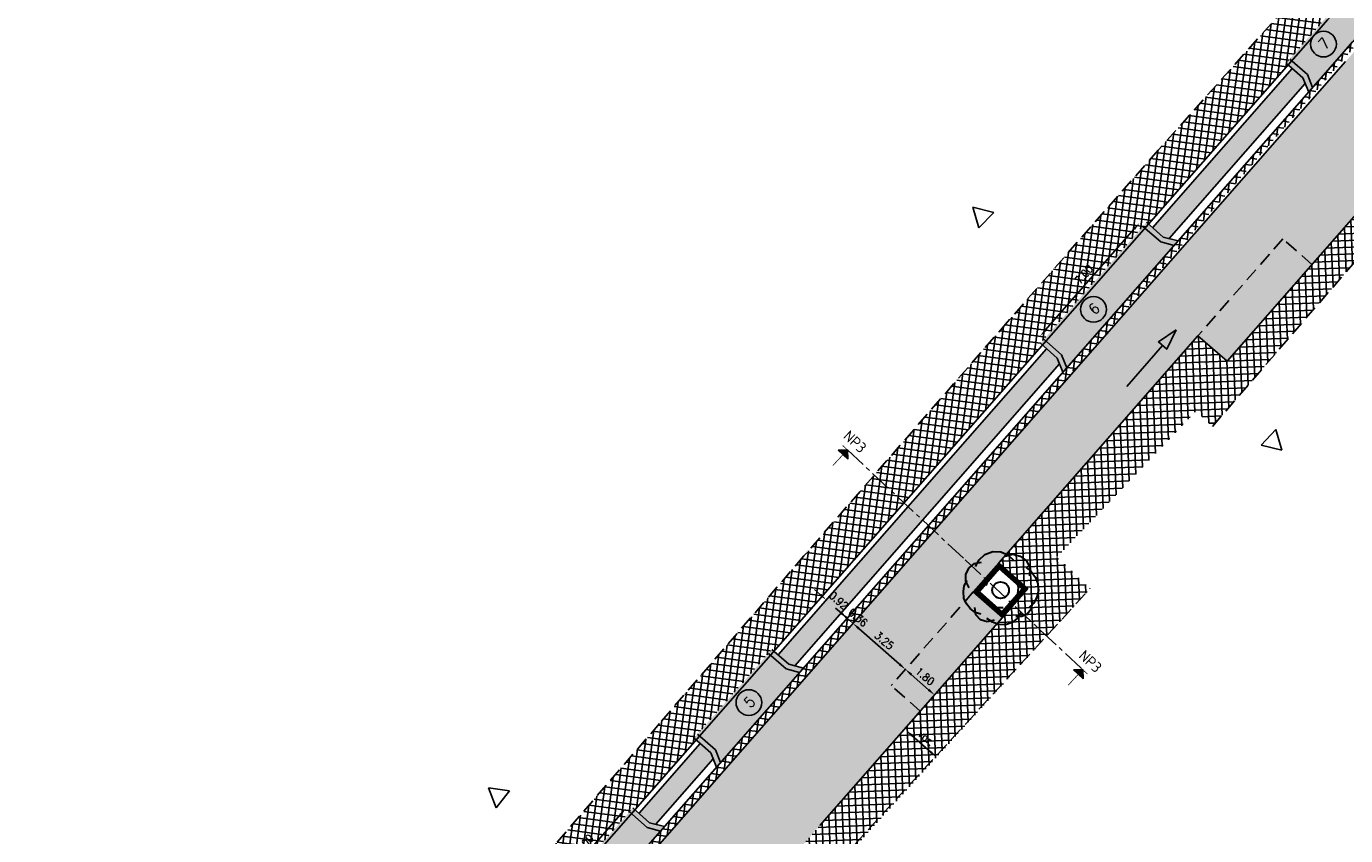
# Model space of a CAD drawing. Header units: metres. Extents: x 183890 to 185675, y 327401 to 328446.
# Tile 7 of 69: x 184054 to 184115, y 327777 to 327815. Entities that reach past the tile are written whole.
import ezdxf
from ezdxf.enums import TextEntityAlignment as Align

# ---------------------------------------------------------------- set-up
doc = ezdxf.new("R2010")
doc.units = ezdxf.units.M
doc.header["$LTSCALE"] = 0.2
doc.header["$PDMODE"] = 35
doc.header["$PDSIZE"] = 0.2
for name, pattern in [('ACAD_ISO02W100', [15, 12, -3]), ('CENTERx10', [20, 12.5, -2.5, 2.5, -2.5]), ('HIDDEN', [9.525, 6.35, -3.175]), ('HIDDEN2', [4.7625, 3.175, -1.5875]), ('XX-CENTER', [8, 5, -1, 1, -1])]:
    doc.linetypes.add(name, pattern=pattern)
for name, color, linetype, lineweight in [('O_GRO_L_BOOM', 116, 'Continuous', 30), ('X-XX-AL-T25', 7, 'Continuous', 25), ('X-XX-AL-VERWIJZING_DOORSNEDE-G', 7, 'XX-CENTER', 18)]:
    doc.layers.add(name, color=color, linetype=linetype, lineweight=lineweight)
for name, color, linetype in [('O_RIO_L_KOKER', 7, 'Continuous'), ('O_WEGEN_A_PVAK', 253, 'Continuous'), ('O_WEGEN_A_RIJWEG_GEB KL', 253, 'Continuous'), ('O_WEGEN_A_TROTTOIR', 252, 'Continuous'), ('O_WEGEN_brug', 254, 'Continuous'), ('O_WEGEN_L_2STREK', 3, 'Continuous'), ('O_WEGEN_L_HARDSTEENBAND200', 1, 'CENTERx10'), ('O_WEGEN_L_OB 60x200', 2, 'HIDDEN'), ('O_WEGEN_L_P-VAK', 6, 'HIDDEN2'), ('O_WEGEN_L_RIJRICHTING', 3, 'Continuous'), ('O_WEGEN_L_TB18-20', 1, 'ACAD_ISO02W100'), ('O_WEGEN_T_BOOGSTRALEN', 7, 'Continuous'), ('O_WEGEN_T_MAATVOERING', 1, 'Continuous'), ('VOP-A', 7, 'Continuous'), ('Z_ZZZ_L_AAND_INRITTEN', 2, 'Continuous')]:
    doc.layers.add(name, color=color, linetype=linetype)
doc.styles.add('NLCS-ISO', font='NLCS-ISO.ttf')
doc.styles.add('ROMANS', font='romans.shx', dxfattribs={"width": 0.9})
doc.styles.add('ROMANS1_200_25', font='romans.shx', dxfattribs={"width": 0.9, "height": 0.5})
doc.styles.get("Standard").update_dxf_attribs({"font": 'arial.ttf'})
doc.dimstyles.new('1_200', dxfattribs={"dimscale": 0.2, "dimtxt": 1.8, "dimasz": 1.8, "dimexe": 1.8, "dimexo": 0.625, "dimgap": 0.9, "dimtad": 1, "dimlfac": -1, "dimzin": 0, "dimdsep": 46, "dimtxsty": 'ROMANS', "dimcen": 0.9, "dimse1": 1, "dimse2": 1, "dimadec": 0, "dimazin": 0, "dimtfac": 1, "dimtix": 1, "dimtofl": 0, "dimtmove": 2, "dimatfit": 3, "dimfxl": 1, "dimtolj": 1, "dimtzin": 0, "dimarcsym": 0})

# ---------------------------------------------------------------- blocks, each defined once
blk = doc.blocks.new('*D18')
at = {"layer": 'Defpoints', "color": 0, "transparency": 16777216}
for p in [(184090.901, 327787.797), (184091.593, 327787.19), (184091.593, 327787.19)]:
    blk.add_point(p, dxfattribs=at)
at = {"layer": 'O_WEGEN_T_MAATVOERING', "color": 0, "lineweight": -2, "transparency": 16777216}
for p, q in [((184090.631, 327788.034), (184090.36, 327788.271)), ((184091.863, 327786.952), (184092.134, 327786.715))]:
    blk.add_line(p, q, dxfattribs=at)
at = {"layer": 'O_WEGEN_T_MAATVOERING', "color": 0, "transparency": 16777216}
for points in [[(184090.67, 327788.079), (184090.591, 327787.989), (184090.901, 327787.797)], [(184091.903, 327786.997), (184091.824, 327786.907), (184091.593, 327787.19)]]:
    blk.add_solid(points, dxfattribs=at)
at = {"layer": 'O_WEGEN_T_MAATVOERING', "color": 0, "transparency": 16777216, "insert": (184091.484, 327787.764), "char_height": 0.36, "attachment_point": 5, "rotation": 318.73183, "style": 'ROMANS'}
blk.add_mtext('\\A1;0.92', dxfattribs=at)
blk = doc.blocks.new('*D5')
at = {"layer": 'Defpoints', "color": 0, "transparency": 16777216}
for p in [(184091.878, 327786.939), (184092.149, 327786.702), (184092.149, 327786.702)]:
    blk.add_point(p, dxfattribs=at)
at = {"layer": 'O_WEGEN_T_MAATVOERING', "color": 0, "lineweight": -2, "transparency": 16777216}
for p, q in [((184091.608, 327787.177), (184091.337, 327787.414)), ((184092.42, 327786.464), (184092.69, 327786.227))]:
    blk.add_line(p, q, dxfattribs=at)
at = {"layer": 'O_WEGEN_T_MAATVOERING', "color": 0, "transparency": 16777216}
for points in [[(184091.647, 327787.222), (184091.568, 327787.131), (184091.878, 327786.939)], [(184092.459, 327786.509), (184092.38, 327786.419), (184092.149, 327786.702)]]:
    blk.add_solid(points, dxfattribs=at)
at = {"layer": 'O_WEGEN_T_MAATVOERING', "color": 0, "transparency": 16777216, "insert": (184092.386, 327786.972), "char_height": 0.36, "attachment_point": 5, "rotation": 318.73183, "style": 'ROMANS'}
blk.add_mtext('\\A1;0.36', dxfattribs=at)
blk = doc.blocks.new('*D19')
at = {"layer": 'Defpoints', "color": 0, "transparency": 16777216}
for p in [(184092.149, 327786.702), (184094.592, 327784.558), (184094.592, 327784.558)]:
    blk.add_point(p, dxfattribs=at)
at = {"layer": 'O_WEGEN_T_MAATVOERING', "color": 0, "lineweight": -2, "transparency": 16777216}
blk.add_line((184092.42, 327786.464), (184094.321, 327784.795), dxfattribs=at)
at = {"layer": 'O_WEGEN_T_MAATVOERING', "color": 0, "transparency": 16777216}
for points in [[(184092.459, 327786.509), (184092.38, 327786.419), (184092.149, 327786.702)], [(184094.361, 327784.841), (184094.282, 327784.75), (184094.592, 327784.558)]]:
    blk.add_solid(points, dxfattribs=at)
at = {"layer": 'O_WEGEN_T_MAATVOERING', "color": 0, "transparency": 16777216, "insert": (184093.608, 327785.9), "char_height": 0.36, "attachment_point": 5, "rotation": 318.73183, "style": 'ROMANS'}
blk.add_mtext('\\A1;3.25', dxfattribs=at)
blk = doc.blocks.new('*D20')
at = {"layer": 'Defpoints', "color": 0, "transparency": 16777216}
for p in [(184100.085, 327788.089), (184094.592, 327784.558), (184095.945, 327783.371)]:
    blk.add_point(p, dxfattribs=at)
at = {"layer": 'O_WEGEN_T_MAATVOERING', "color": 0, "lineweight": -2, "transparency": 16777216}
blk.add_line((184094.862, 327784.321), (184095.674, 327783.608), dxfattribs=at)
at = {"layer": 'O_WEGEN_T_MAATVOERING', "color": 0, "transparency": 16777216}
for points in [[(184094.902, 327784.366), (184094.823, 327784.275), (184094.592, 327784.558)], [(184095.714, 327783.653), (184095.635, 327783.563), (184095.945, 327783.371)]]:
    blk.add_solid(points, dxfattribs=at)
at = {"layer": 'O_WEGEN_T_MAATVOERING', "color": 0, "transparency": 16777216, "insert": (184095.506, 327784.235), "char_height": 0.36, "attachment_point": 5, "rotation": 318.73183, "style": 'ROMANS'}
blk.add_mtext('\\A1;1.80', dxfattribs=at)
blk = doc.blocks.new('*D6')
at = {"layer": 'Defpoints', "color": 0, "transparency": 16777216}
for p in [(184094.625, 327781.715), (184095.905, 327780.31), (184096.044, 327780.469)]:
    blk.add_point(p, dxfattribs=at)
at = {"layer": 'O_WEGEN_T_MAATVOERING', "color": 0, "lineweight": -2, "transparency": 16777216}
blk.add_line((184094.895, 327781.478), (184095.774, 327780.707), dxfattribs=at)
at = {"layer": 'O_WEGEN_T_MAATVOERING', "color": 0, "transparency": 16777216}
for points in [[(184094.935, 327781.523), (184094.856, 327781.432), (184094.625, 327781.715)], [(184095.813, 327780.752), (184095.734, 327780.662), (184096.044, 327780.469)]]:
    blk.add_solid(points, dxfattribs=at)
at = {"layer": 'O_WEGEN_T_MAATVOERING', "color": 0, "transparency": 16777216, "insert": (184095.572, 327781.363), "char_height": 0.36, "attachment_point": 5, "rotation": 318.73183, "style": 'ROMANS'}
blk.add_mtext('\\A1;var.', dxfattribs=at)
blk = doc.blocks.new('Boom-2')
at = {"layer": 'O_GRO_L_BOOM'}
for p, q in [((-3.38, 2.86), (-2.87, 3.75)), ((-2.87, 3.75), (-2.12, 4.44)), ((-2.12, 4.44), (-1.08, 4.85)), ((-1.08, 4.85), (0, 4.8)), ((0, 4.8), (0.93, 4.43)), ((0.59, 4.22), (1.6, 4.49)), ((0.93, 4.43), (1.71, 3.73)), ((1.6, 4.49), (2.56, 4.25)), ((2.56, 4.25), (3.42, 3.61)), ((3.42, 3.61), (3.86, 2.7)), ((-4.65, 0.91), (-4.64, 1.85)), ((-4.64, 1.85), (-4.22, 2.7)), ((-4.22, 2.7), (-3.5, 3.25)), ((-3.5, 3.25), (-2.58, 3.46)), ((-1.59, 1.26), (-0.87, 1.81)), ((3.36, 2.75), (4.03, 2.22)), ((3.86, 2.7), (3.81, 1.62)), ((4.03, 2.22), (4.64, 1.42)), ((-4.99, -0.46), (-4.87, 0.31)), ((-4.87, 0.31), (-4.48, 1.02)), ((-4.22, 0.01), (-4.65, 0.91)), ((-1.96, 0.33), (-1.59, 1.26)), ((2.17, 0.86), (2.33, 0.02)), ((2.33, 0.02), (2.22, -0.76)), ((4.64, 1.42), (4.94, 0.55)), ((4.94, 0.55), (5.01, -0.34)), ((-4.91, -1.35), (-4.99, -0.46)), ((-4.58, -2.09), (-4.91, -1.35)), ((4.06, -1.28), (4.16, -2.03)), ((4.81, -1.17), (4.39, -2.01)), ((5.01, -0.34), (4.81, -1.17)), ((-4.08, -2.72), (-4.58, -2.09)), ((-3.41, -3.25), (-4.08, -2.72)), ((-3.34, -3.56), (-3.46, -2.58)), ((-2.67, -3.5), (-3.41, -3.25)), ((-0.5, -2.64), (-1.24, -2.39)), ((0.31, -2.62), (-0.5, -2.64)), ((2.7, -3.27), (2.22, -4.03)), ((3.52, -3.47), (2.79, -3.81)), ((4.05, -2.8), (3.52, -3.47)), ((4.39, -2.01), (3.72, -2.65)), ((4.16, -2.03), (4.05, -2.8)), ((-2.7, -4.22), (-3.34, -3.56)), ((-1.82, -4.51), (-2.7, -4.22)), ((-1.1, -4.54), (-1.86, -4.06)), ((-0.9, -4.29), (-1.82, -4.51)), ((-0.31, -4.87), (-1.1, -4.54)), ((0.63, -4.88), (-0.31, -4.87)), ((1.51, -4.59), (0.63, -4.88)), ((2.22, -4.03), (1.51, -4.59)), ((2.79, -3.81), (1.98, -3.83))]:
    blk.add_line(p, q, dxfattribs=at)
blk.add_circle((-0.03, -0.28), 1.1, dxfattribs=at)
blk = doc.blocks.new('pijldrsn')
at = {"linetype": 'Continuous'}
blk.add_hatch(color=256, dxfattribs=at).paths.add_polyline_path([(-3, -3), (0, 0), (3, -3)])
for p, q in [((-3, -3), (0, 0)), ((0, 0), (3, -3)), ((0, 0), (0, -3)), ((0, 0), (0, 0)), ((0, 0), (0, 0)), ((0, 0), (0, 0)), ((3, -3), (-3, -3))]:
    blk.add_line(p, q, dxfattribs=at)
at = {"linetype": 'Continuous', "const_width": 0.35}
for points in [[(-3, 0), (3, 0)], [(0, 0), (0, -10)]]:
    blk.add_lwpolyline(points, dxfattribs=at)
at = {"flags": 11}
for tag, p in [('TEXTAT', (0, -65)), ('TEXTHG', (0.02, -71.78))]:
    blk.add_attdef(tag, text='', height=5, dxfattribs=at).set_placement(p, align=Align.TOP_CENTER)
blk = doc.blocks.new('*D102')
at = {"layer": 'Defpoints', "color": 0, "transparency": 16777216}
for p in [(184105.492, 327805.343), (184105.663, 327805.193), (184101.045, 327799.932)]:
    blk.add_point(p, dxfattribs=at)
at = {"layer": 'O_WEGEN_T_MAATVOERING', "color": 0, "lineweight": -2, "transparency": 16777216}
blk.add_line((184101.112, 327800.353), (184105.255, 327805.073), dxfattribs=at)
at = {"layer": 'O_WEGEN_T_MAATVOERING', "color": 0, "transparency": 16777216}
for points in [[(184105.21, 327805.112), (184105.3, 327805.033), (184105.492, 327805.343)], [(184101.067, 327800.392), (184101.157, 327800.313), (184100.875, 327800.082)]]:
    blk.add_solid(points, dxfattribs=at)
at = {"layer": 'O_WEGEN_T_MAATVOERING', "color": 0, "transparency": 16777216, "insert": (184102.913, 327802.95), "char_height": 0.36, "attachment_point": 5, "rotation": 48.72643, "style": 'ROMANS'}
blk.add_mtext('\\A1;7.00', dxfattribs=at)
blk = doc.blocks.new('*D103')
at = {"layer": 'Defpoints', "color": 0, "transparency": 16777216}
for p in [(184081.553, 327778.068), (184081.726, 327777.917), (184078.428, 327774.158)]:
    blk.add_point(p, dxfattribs=at)
at = {"layer": 'O_WEGEN_T_MAATVOERING', "color": 0, "lineweight": -2, "transparency": 16777216}
blk.add_line((184078.493, 327774.58), (184081.316, 327777.797), dxfattribs=at)
at = {"layer": 'O_WEGEN_T_MAATVOERING', "color": 0, "transparency": 16777216}
for points in [[(184081.271, 327777.837), (184081.361, 327777.758), (184081.553, 327778.068)], [(184078.448, 327774.62), (184078.538, 327774.541), (184078.255, 327774.31)]]:
    blk.add_solid(points, dxfattribs=at)
at = {"layer": 'O_WEGEN_T_MAATVOERING', "color": 0, "transparency": 16777216, "insert": (184079.634, 327776.426), "char_height": 0.36, "attachment_point": 5, "rotation": 48.73183, "style": 'ROMANS'}
blk.add_mtext('\\A1;5.00', dxfattribs=at)

msp = doc.modelspace()

# ---------------------------------------------------------------- hatches: boundary and pattern name
at = {"layer": 'O_RIO_L_KOKER'}
h = msp.add_hatch(color=143, dxfattribs=at)
h.dxf.hatch_style = 1
h.paths.add_polyline_path([(184106.113, 327805.131), (184106.61, 327804.695), (184106.89, 327804.622), (184113.227, 327811.843), (184113.117, 327812.112), (184112.621, 327812.548)])
h = msp.add_hatch(color=143, dxfattribs=at)
h.dxf.hatch_style = 1
h.paths.add_polyline_path([(184097.044, 327793.401), (184101.772, 327798.789), (184101.662, 327799.059), (184101.166, 327799.494), (184096.253, 327793.896), (184088.656, 327785.238), (184089.152, 327784.803), (184089.433, 327784.729)])
h = msp.add_hatch(color=143, dxfattribs=at)
h.dxf.hatch_style = 1
h.paths.add_polyline_path([(184085.634, 327780.399), (184085.524, 327780.669), (184085.028, 327781.104), (184082.176, 327777.854), (184082.672, 327777.418), (184082.953, 327777.345)])
at = {"layer": 'O_WEGEN_A_PVAK'}
for points in [[(184137.022, 327830.711), (184121.451, 327812.459), (184109.582, 327798.91), (184108.228, 327800.098), (184123.99, 327818.195), (184135.652, 327831.878)], [(184097.757, 327788.165), (184087.152, 327776.08), (184088.505, 327774.893), (184099.11, 327786.978)]]:
    msp.add_hatch(color=256, dxfattribs=at).paths.add_polyline_path(points)
at = {"layer": 'O_WEGEN_A_RIJWEG_GEB KL'}
h = msp.add_hatch(color=256, dxfattribs=at)
edge = h.paths.add_edge_path()
edge.add_arc((184069.395, 327755.236), 2.5, 0, 360)
edge = h.paths.add_edge_path()
edge.add_arc((184141.334, 327838.439), 2.5, 0, 360)
edge = h.paths.add_edge_path()
edge.add_line((184071.543, 327749.803), (184075.32, 327753.21))
edge.add_line((184075.32, 327753.21), (184074.101, 327754.593))
edge.add_arc((184077.852, 327757.9), 5.001, 139.43478, 221.40242, ccw=False)
edge.add_line((184074.053, 327761.153), (184081.355, 327769.474))
edge.add_line((184081.355, 327769.474), (184089.842, 327779.145))
edge.add_line((184089.842, 327779.145), (184117.551, 327810.721))
edge.add_line((184117.551, 327810.721), (184122.328, 327816.245))
edge.add_line((184122.328, 327816.245), (184136.397, 327832.752))
edge.add_arc((184140.202, 327829.509), 5, 44.28618, 139.56013, ccw=False)
edge.add_line((184143.782, 327833), (184147.349, 327836.39))
edge.add_line((184147.349, 327836.39), (184146.309, 327837.484))
edge.add_arc((184149.934, 327840.928), 5, 139.56013, 223.53779, ccw=False)
edge.add_line((184146.128, 327844.171), (184188.402, 327893.773))
edge.add_line((184188.402, 327893.773), (184186.047, 327896.019))
edge.add_line((184186.047, 327896.019), (184139.751, 327841.699))
edge.add_line((184139.751, 327841.699), (184115.108, 327812.865))
edge.add_line((184115.108, 327812.865), (184065.271, 327756.073))
edge.add_line((184065.271, 327756.073), (184037.164, 327724.555))
edge.add_line((184037.164, 327724.555), (184039.614, 327722.413))
edge.add_line((184039.614, 327722.413), (184040.183, 327723.052))
edge.add_line((184040.183, 327723.052), (184064.058, 327749.828))
edge.add_arc((184067.79, 327746.501), 5, 41.34209, 138.27931, ccw=False)
at = {"layer": 'O_WEGEN_A_TROTTOIR'}
h = msp.add_hatch(dxfattribs=at)
h.set_pattern_fill('ANSI37', color=256, scale=0.1, style=0)
h.set_pattern_definition([(82.34754, (184037.04, 327702.93264), (-0.31467236, 0.0422795), []), (172.34754, (184037.04, 327702.93264), (-0.0422795, -0.31467236), [])])
edge = h.paths.add_edge_path()
edge.add_line((184170.924, 327916.789), (184168.162, 327914.068))
edge.add_line((184168.162, 327914.068), (184184.454, 327898.671))
edge.add_line((184184.454, 327898.671), (184178.245, 327892.018))
edge.add_line((184178.245, 327892.018), (184159.774, 327870.508))
edge.add_line((184159.774, 327870.508), (184152.066, 327861.389))
edge.add_line((184152.066, 327861.389), (184143.137, 327850.82))
edge.add_line((184143.137, 327850.82), (184133.161, 327839.094))
edge.add_line((184133.161, 327839.094), (184128.053, 327832.995))
edge.add_line((184128.053, 327832.995), (184120.988, 327824.56))
edge.add_line((184120.988, 327824.56), (184113.527, 327816.631))
edge.add_line((184113.527, 327816.631), (184112.276, 327815.34))
edge.add_line((184112.276, 327815.34), (184109.326, 327812.041))
edge.add_line((184109.326, 327812.041), (184106.376, 327808.742))
edge.add_line((184106.376, 327808.742), (184101.891, 327803.637))
edge.add_line((184101.891, 327803.637), (184098.017, 327799.213))
edge.add_line((184098.017, 327799.213), (184094.485, 327795.152))
edge.add_line((184094.485, 327795.152), (184089.864, 327789.84))
edge.add_line((184089.864, 327789.84), (184080.507, 327778.997))
edge.add_line((184080.507, 327778.997), (184072.107, 327769.269))
edge.add_line((184072.107, 327769.269), (184069.467, 327766.038))
edge.add_line((184069.467, 327766.038), (184065.885, 327762.22))
edge.add_line((184065.885, 327762.22), (184062.772, 327758.415))
edge.add_line((184062.772, 327758.415), (184057.054, 327752.018))
edge.add_line((184057.054, 327752.018), (184050.046, 327744.11))
edge.add_line((184050.046, 327744.11), (184035.761, 327727.99))
edge.add_line((184035.761, 327727.99), (184036.834, 327727.033))
edge.add_line((184036.834, 327727.033), (184058.029, 327750.82))
edge.add_line((184058.029, 327750.82), (184057.932, 327750.907))
edge.add_line((184057.932, 327750.907), (184061.66, 327755.088))
edge.add_line((184061.66, 327755.088), (184061.757, 327755.001))
edge.add_line((184061.757, 327755.001), (184064.659, 327758.271))
edge.add_line((184064.659, 327758.271), (184064.561, 327758.357))
edge.add_line((184064.561, 327758.357), (184067.53, 327761.739))
edge.add_line((184067.53, 327761.739), (184067.627, 327761.654))
edge.add_line((184067.627, 327761.654), (184078.206, 327773.709))
edge.add_line((184078.206, 327773.709), (184078.361, 327773.885))
edge.add_line((184078.361, 327773.885), (184078.263, 327773.97))
edge.add_line((184078.263, 327773.97), (184081.891, 327778.104))
edge.add_line((184081.891, 327778.104), (184081.988, 327778.019))
edge.add_line((184081.988, 327778.019), (184084.84, 327781.269))
edge.add_line((184084.84, 327781.269), (184084.743, 327781.355))
edge.add_line((184084.743, 327781.355), (184088.37, 327785.489))
edge.add_line((184088.37, 327785.489), (184088.468, 327785.403))
edge.add_line((184088.468, 327785.403), (184089.318, 327786.372))
edge.add_line((184089.318, 327786.372), (184095.901, 327793.873))
edge.add_line((184095.901, 327793.873), (184100.978, 327799.659))
edge.add_line((184100.978, 327799.659), (184100.881, 327799.745))
edge.add_line((184100.881, 327799.745), (184105.564, 327805.081))
edge.add_line((184105.564, 327805.081), (184105.661, 327804.995))
edge.add_line((184105.661, 327804.995), (184112.262, 327812.517))
edge.add_arc((184105.116, 327818.961), 9.623, 317.95753, 319.50613)
edge.add_arc((184109.212, 327809.14), 4.81, 47.95753, 49.50613)
edge.add_arc((184002.516, 327911.605), 147.727, 318.02167, 319.57028)
edge.add_arc((184118.172, 327819.388), 4.81, 228.19984, 229.74844)
edge.add_arc((183832.849, 328064.273), 376.066, 318.62851, 320.20152)
edge.add_line((184121.781, 327823.558), (184121.682, 327823.642))
edge.add_line((184121.682, 327823.642), (184124.414, 327826.848))
edge.add_line((184124.414, 327826.848), (184124.513, 327826.764))
edge.add_line((184124.513, 327826.764), (184132.996, 327836.717))
edge.add_line((184132.996, 327836.717), (184132.897, 327836.801))
edge.add_line((184132.897, 327836.801), (184136.464, 327840.987))
edge.add_line((184136.464, 327840.987), (184136.563, 327840.903))
edge.add_line((184136.563, 327840.903), (184141.661, 327846.885))
edge.add_line((184141.661, 327846.885), (184141.563, 327846.969))
edge.add_line((184141.563, 327846.969), (184144.288, 327850.167))
edge.add_line((184144.288, 327850.167), (184144.387, 327850.083))
edge.add_line((184144.387, 327850.083), (184153.07, 327860.271))
edge.add_line((184153.07, 327860.271), (184152.971, 327860.355))
edge.add_line((184152.971, 327860.355), (184155.89, 327863.78))
edge.add_line((184155.89, 327863.78), (184155.989, 327863.696))
edge.add_line((184155.989, 327863.696), (184160.786, 327869.324))
edge.add_line((184160.786, 327869.324), (184160.687, 327869.408))
edge.add_line((184160.687, 327869.408), (184164.23, 327873.566))
edge.add_line((184164.23, 327873.566), (184164.329, 327873.482))
edge.add_line((184164.329, 327873.482), (184168.616, 327878.512))
edge.add_line((184168.616, 327878.512), (184168.517, 327878.596))
edge.add_line((184168.517, 327878.596), (184170.139, 327880.499))
edge.add_line((184170.139, 327880.499), (184170.238, 327880.415))
edge.add_line((184170.238, 327880.415), (184184.826, 327897.532))
edge.add_line((184184.826, 327897.532), (184186.006, 327896.526))
edge.add_line((184186.006, 327896.526), (184174.704, 327883.265))
edge.add_line((184174.704, 327883.265), (184164.715, 327871.544))
edge.add_line((184164.715, 327871.544), (184157.281, 327862.822))
edge.add_line((184157.281, 327862.822), (184152.791, 327857.554))
edge.add_line((184152.791, 327857.554), (184143.001, 327846.067))
edge.add_line((184143.001, 327846.067), (184132.345, 327833.563))
edge.add_line((184132.345, 327833.563), (184123.001, 327822.6))
edge.add_line((184123.001, 327822.6), (184116.052, 327814.492))
edge.add_line((184116.052, 327814.492), (184110.707, 327808.396))
edge.add_line((184110.707, 327808.396), (184097.066, 327792.85))
edge.add_line((184097.066, 327792.85), (184068.627, 327760.443))
edge.add_line((184068.627, 327760.443), (184065.613, 327757.008))
edge.add_line((184065.613, 327757.008), (184063.127, 327754.209))
edge.add_line((184063.127, 327754.209), (184062.277, 327753.256))
edge.add_line((184062.277, 327753.256), (184055.091, 327745.196))
edge.add_line((184055.091, 327745.196), (184054.464, 327745.366))
edge.add_line((184054.464, 327745.366), (184053.741, 327746.011))
edge.add_line((184053.741, 327746.011), (184035.879, 327725.963))
edge.add_line((184035.879, 327725.963), (184037.294, 327724.701))
edge.add_line((184037.294, 327724.701), (184037.757, 327725.214))
edge.add_line((184037.757, 327725.214), (184036.414, 327726.412))
edge.add_line((184036.414, 327726.412), (184044.4, 327735.369))
edge.add_line((184044.4, 327735.369), (184045.743, 327734.171))
edge.add_line((184045.743, 327734.171), (184051.284, 327740.386))
edge.add_line((184051.284, 327740.386), (184059.934, 327750.087))
edge.add_line((184059.934, 327750.087), (184083.253, 327776.564))
edge.add_line((184083.253, 327776.564), (184097.631, 327792.948))
edge.add_line((184097.631, 327792.948), (184127.43, 327827.282))
edge.add_line((184127.43, 327827.282), (184139.751, 327841.699))
edge.add_line((184139.751, 327841.699), (184153.059, 327857.313))
edge.add_line((184153.059, 327857.313), (184171.263, 327878.673))
edge.add_line((184171.263, 327878.673), (184186.047, 327896.019))
edge.add_arc((184182.441, 327899.509), 5.018, 315.94074, 407.24116)
edge.add_line((184185.848, 327903.193), (184184.492, 327901.723))
edge.add_line((184184.492, 327901.723), (184175.628, 327909.812))
edge.add_line((184175.628, 327909.812), (184176.984, 327911.282))
edge.add_line((184176.984, 327911.282), (184170.924, 327916.789))
h = msp.add_hatch(dxfattribs=at)
h.set_pattern_fill('ANSI37', color=256, scale=0.1, style=0)
h.set_pattern_definition([(92.2409, (184281.3187, 327989.60685), (-0.3172572, -0.0124146), []), (182.2409, (184281.3187, 327989.60685), (0.0124146, -0.3172572), [])])
edge = h.paths.add_edge_path()
edge.add_line((184075.32, 327753.21), (184075.471, 327753.342))
edge.add_line((184075.471, 327753.342), (184076.793, 327751.842))
edge.add_line((184076.793, 327751.842), (184078.877, 327753.643))
edge.add_line((184078.877, 327753.643), (184077.493, 327755.214))
edge.add_line((184077.493, 327755.214), (184076.987, 327759.199))
edge.add_line((184076.987, 327759.199), (184088.361, 327772.039))
edge.add_line((184088.361, 327772.039), (184103.194, 327788.319))
edge.add_line((184103.194, 327788.319), (184101.65, 327789.79))
edge.add_line((184101.65, 327789.79), (184108.136, 327796.598))
edge.add_line((184108.136, 327796.598), (184108.898, 327795.872))
edge.add_line((184108.898, 327795.872), (184140.121, 327831.942))
edge.add_line((184140.121, 327831.942), (184141.783, 327830.502))
edge.add_line((184141.783, 327830.502), (184143.871, 327832.909))
edge.add_line((184143.871, 327832.909), (184143.782, 327833))
edge.add_arc((184140.202, 327829.509), 5, 44.28618, 139.56013)
edge.add_line((184136.397, 327832.752), (184135.652, 327831.878))
edge.add_line((184135.652, 327831.878), (184137.022, 327830.711))
edge.add_line((184137.022, 327830.711), (184129.246, 327821.57))
edge.add_line((184129.246, 327821.57), (184121.451, 327812.459))
edge.add_line((184121.451, 327812.459), (184113.538, 327803.419))
edge.add_line((184113.538, 327803.419), (184109.581, 327798.91))
edge.add_line((184109.581, 327798.91), (184108.227, 327800.096))
edge.add_line((184108.227, 327800.096), (184098.944, 327789.518))
edge.add_line((184098.944, 327789.518), (184100.297, 327788.33))
edge.add_line((184100.297, 327788.33), (184076.361, 327761.054))
edge.add_line((184076.361, 327761.054), (184075.008, 327762.241))
edge.add_line((184075.008, 327762.241), (184074.053, 327761.153))
edge.add_arc((184077.851, 327757.9), 5.001, 139.42837, 221.40883)
edge.add_line((184074.101, 327754.593), (184075.32, 327753.21))
at = {"layer": 'O_WEGEN_brug'}
h = msp.add_hatch(color=256, dxfattribs=at)
h.dxf.hatch_style = 1
h.paths.add_polyline_path([(184112.706, 327813.22), (184112.336, 327812.798), (184113.117, 327812.112), (184113.387, 327811.45), (184116.443, 327814.941), (184115.75, 327815.12), (184114.966, 327815.802)])
h = msp.add_hatch(color=256, dxfattribs=at)
h.dxf.hatch_style = 1
h.paths.add_polyline_path([(184101.251, 327800.166), (184100.881, 327799.745), (184101.662, 327799.059), (184101.932, 327798.396), (184107.302, 327804.514), (184106.61, 327804.695), (184105.828, 327805.381)])
h = msp.add_hatch(color=256, dxfattribs=at)
h.dxf.hatch_style = 1
h.paths.add_polyline_path([(184085.113, 327781.776), (184084.743, 327781.355), (184085.524, 327780.669), (184085.794, 327780.006), (184089.844, 327784.621), (184089.152, 327784.803), (184088.37, 327785.489)])
h = msp.add_hatch(color=256, dxfattribs=at)
h.dxf.hatch_style = 1
h.paths.add_polyline_path([(184078.633, 327774.392), (184078.263, 327773.97), (184079.045, 327773.285), (184079.315, 327772.622), (184083.364, 327777.237), (184082.672, 327777.418), (184081.891, 327778.104)])
at = {"layer": 'O_WEGEN_L_RIJRICHTING'}
msp.add_hatch(color=256, dxfattribs=at).paths.add_polyline_path([(184107.215, 327800.367), (184106.384, 327799.812), (184106.773, 327799.47)])

# ---------------------------------------------------------------- linework, layer by layer
at = {"layer": 'O_RIO_L_KOKER'}
for points in [[(184184.826, 327897.532), (184118.401, 327819.592, -0.003614), (184113.673, 327814.125), (184063.841, 327757.339), (184061.757, 327755.001), (184061.66, 327755.088), (184057.932, 327750.907), (184058.029, 327750.82), (184053.741, 327746.011)], [(184186.006, 327896.526), (184119.58, 327818.586, -0.003614), (184114.838, 327813.102), (184065.002, 327756.312), (184055.091, 327745.196)]]:
    msp.add_lwpolyline(points, format="xyb", dxfattribs=at)
for points in [[(184112.621, 327812.548), (184106.113, 327805.131)], [(184113.387, 327811.45), (184113.117, 327812.112), (184112.336, 327812.798)], [(184113.572, 327811.66), (184113.327, 327812.261), (184112.501, 327812.986)], [(184113.227, 327811.843), (184106.89, 327804.622)], [(184107.117, 327804.304), (184106.489, 327804.469), (184105.663, 327805.193)], [(184107.302, 327804.514), (184106.61, 327804.695), (184105.828, 327805.381)], [(184101.932, 327798.396), (184101.662, 327799.059), (184100.881, 327799.745)], [(184102.117, 327798.606), (184101.872, 327799.208), (184101.045, 327799.932)], [(184101.166, 327799.494), (184096.253, 327793.896)], [(184101.772, 327798.789), (184097.044, 327793.401)], [(184096.253, 327793.896), (184088.656, 327785.238)], [(184097.044, 327793.401), (184089.433, 327784.729)], [(184089.844, 327784.621), (184089.152, 327784.803), (184088.37, 327785.489)], [(184089.66, 327784.411), (184089.032, 327784.576), (184088.205, 327785.301)], [(184085.794, 327780.006), (184085.524, 327780.669), (184084.743, 327781.355)], [(184085.979, 327780.216), (184085.734, 327780.818), (184084.908, 327781.542)], [(184085.028, 327781.104), (184082.176, 327777.854)], [(184085.634, 327780.399), (184082.953, 327777.345)], [(184083.364, 327777.237), (184082.672, 327777.418), (184081.891, 327778.104)], [(184083.18, 327777.027), (184082.552, 327777.192), (184081.726, 327777.917)]]:
    msp.add_lwpolyline(points, dxfattribs=at)
at = {"layer": 'O_WEGEN_L_2STREK', "linetype": 'Continuous'}
for p, q in [((184115.108, 327812.865), (184065.271, 327756.073)), ((184118.904, 327809.534), (184109.581, 327798.91)), ((184108.228, 327800.097), (184109.581, 327798.91))]:
    msp.add_line(p, q, dxfattribs=at)
for points in [[(184108.227, 327800.096), (184098.944, 327789.518)], [(184099.11, 327786.978), (184090.608, 327777.289)]]:
    msp.add_lwpolyline(points, dxfattribs=at)
at = {"layer": 'O_WEGEN_L_HARDSTEENBAND200', "linetype": 'Continuous'}
for p, q in [((184100.297, 327788.33), (184098.944, 327789.518)), ((184100.015, 327788.312), (184098.963, 327789.235)), ((184099.11, 327786.978), (184097.757, 327788.165)), ((184099.091, 327787.26), (184098.039, 327788.183))]:
    msp.add_line(p, q, dxfattribs=at)
at = {"layer": 'O_WEGEN_L_OB 60x200', "ltscale": 0.5}
for points in [[(184178.245, 327892.018), (184159.774, 327870.508), (184152.068, 327861.387), (184143.137, 327850.82), (184136.79, 327843.426), (184122.267, 327826.086), (184120.988, 327824.56), (184113.527, 327816.631), (184112.276, 327815.34), (184106.376, 327808.742), (184099.355, 327800.751), (184089.864, 327789.84), (184083.136, 327782.043), (184072.107, 327769.269), (184069.467, 327766.038), (184065.885, 327762.22), (184062.772, 327758.415), (184057.054, 327752.018), (184035.761, 327727.99)], [(184108.897, 327795.871), (184140.121, 327831.942)], [(184078.877, 327753.643), (184077.493, 327755.214), (184076.987, 327759.199), (184092.215, 327776.39), (184103.194, 327788.319)]]:
    msp.add_lwpolyline(points, dxfattribs=at)
at = {"layer": 'O_WEGEN_L_P-VAK'}
for p, q in [((184113.538, 327803.419), (184112.185, 327804.607)), ((184095.284, 327782.618), (184093.931, 327783.805))]:
    msp.add_line(p, q, dxfattribs=at)
for points in [[(184112.185, 327804.607), (184108.228, 327800.097)], [(184097.757, 327788.165), (184093.931, 327783.805)]]:
    msp.add_lwpolyline(points, dxfattribs=at)
at = {"layer": 'O_WEGEN_L_RIJRICHTING'}
msp.add_lwpolyline([(184107.215, 327800.367), (184106.384, 327799.812), (184106.773, 327799.47)], close=True, dxfattribs=at)
msp.add_lwpolyline([(184104.907, 327797.736), (184106.578, 327799.641)], dxfattribs=at)
at = {"layer": 'O_WEGEN_L_TB18-20', "linetype": 'Continuous', "ltscale": 0.5}
for points in [[(184098.944, 327789.518), (184097.757, 327788.165)], [(184098.963, 327789.235), (184098.039, 327788.183)], [(184100.015, 327788.312), (184099.091, 327787.26)], [(184100.297, 327788.33), (184099.11, 327786.978)]]:
    msp.add_lwpolyline(points, dxfattribs=at)
at = {"layer": 'O_WEGEN_L_TB18-20', "ltscale": 0.5, "const_width": 0.18, "flags": 128}
msp.add_lwpolyline([(184099.101, 327787.119), (184100.156, 327788.321), (184098.953, 327789.377), (184097.898, 327788.174)], close=True, dxfattribs=at)
at = {"layer": 'VOP-A'}
for centre in [(184114.076, 327813.682), (184103.357, 327801.327), (184087.297, 327783.01)]:
    msp.add_circle(centre, 0.6, dxfattribs=at)
at = {"layer": 'X-XX-AL-VERWIJZING_DOORSNEDE-G', "color": 7, "linetype": 'XX-CENTER', "lineweight": 18}
msp.add_lwpolyline([(184091.887, 327794.779), (184097.37, 327789.663), (184102.854, 327784.546)], dxfattribs=at)
at = {"layer": 'Z_ZZZ_L_AAND_INRITTEN'}
for p, q in [((184097.741, 327806.092), (184098.71, 327805.844)), ((184097.741, 327806.092), (184098.011, 327805.129)), ((184098.71, 327805.844), (184098.011, 327805.129)), ((184111.17, 327795.007), (184111.861, 327795.731)), ((184111.861, 327795.731), (184112.142, 327794.771)), ((184112.142, 327794.771), (184111.17, 327795.007)), ((184075.517, 327778.116), (184075.156, 327779.048)), ((184075.156, 327779.048), (184076.144, 327778.895)), ((184076.144, 327778.895), (184075.517, 327778.116))]:
    msp.add_line(p, q, dxfattribs=at)

# ---------------------------------------------------------------- block references
at = {"layer": 'O_GRO_L_BOOM', "xscale": 0.3500000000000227, "yscale": 0.3500000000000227, "zscale": 0.3500000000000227}
msp.add_blockref('Boom-2', (184099.038, 327788.347), dxfattribs=at)
at = {"layer": 'X-XX-AL-T25', "color": 7, "linetype": 'Continuous', "lineweight": 25, "xscale": 0.1, "yscale": 0.1, "zscale": 0.1, "rotation": 316.9843441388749}
for p in [(184091.887, 327794.779), (184102.854, 327784.546)]:
    msp.add_blockref('pijldrsn', p, dxfattribs=at)

# ---------------------------------------------------------------- texts
at = {"layer": 'O_WEGEN_T_BOOGSTRALEN', "char_height": 0.5, "width": 4.37417, "attachment_point": 1, "rotation": 45.47487, "style": 'ROMANS1_200_25'}
for s, insert in [('7', (184113.79, 327813.748)), ('6', (184103.071, 327801.392)), ('5', (184087.011, 327783.076))]:
    msp.add_mtext(s, dxfattribs=dict(at, insert=insert))
at = {"layer": 'X-XX-AL-T25', "color": 7, "linetype": 'Continuous', "lineweight": 25, "char_height": 0.5, "attachment_point": 8, "rotation": 316.98434, "style": 'NLCS-ISO'}
for insert in [(184092.074, 327794.98), (184103.042, 327784.747)]:
    msp.add_mtext('NP3', dxfattribs=dict(at, insert=insert))

# ---------------------------------------------------------------- dimensions: what is measured, and where the dimension line sits
at = {"layer": 'O_WEGEN_T_MAATVOERING'}
for p1, p2, distance, picture, middle in [((184101.045, 327799.932), (184105.663, 327805.193), 0.227, '*D102', (184102.913, 327802.95)), ((184078.428, 327774.158), (184081.726, 327777.917), 0.229, '*D103', (184079.634, 327776.426))]:
    dim = msp.add_aligned_dim(p1=p1, p2=p2, distance=distance, dimstyle='1_200', dxfattribs=at)
    dim.commit()
    dim.dimension.update_dxf_attribs({"geometry": picture, "text_midpoint": middle})
for base, p1, p2, picture, middle in [((184091.593, 327787.19), (184090.901, 327787.797), (184091.593, 327787.19), '*D18', (184091.484, 327787.764)), ((184095.945, 327783.371), (184094.592, 327784.558), (184100.085, 327788.089), '*D20', (184095.506, 327784.235)), ((184094.592, 327784.558), (184092.149, 327786.702), (184094.592, 327784.558), '*D19', (184093.608, 327785.9))]:
    dim = msp.add_linear_dim(base=base, p1=p1, p2=p2, angle=138.73183, dimstyle='1_200', dxfattribs=at)
    dim.commit()
    dim.dimension.update_dxf_attribs({"geometry": picture, "text_midpoint": middle})
dim = msp.add_linear_dim(base=(184092.149, 327786.702), p1=(184091.878, 327786.939), p2=(184092.149, 327786.702), angle=138.73183, dimstyle='1_200', dxfattribs=at)
dim.commit()
dim.dimension.update_dxf_attribs({"geometry": '*D5', "text_midpoint": (184092.386, 327786.972), "dimtype": 160})
dim = msp.add_linear_dim(base=(184096.044, 327780.469), p1=(184094.625, 327781.715), p2=(184095.905, 327780.31), angle=138.73183, text='var.', dimstyle='1_200', dxfattribs=at)
dim.commit()
dim.dimension.update_dxf_attribs({"geometry": '*D6', "text_midpoint": (184095.572, 327781.363)})

doc.saveas('drawing.dxf')
